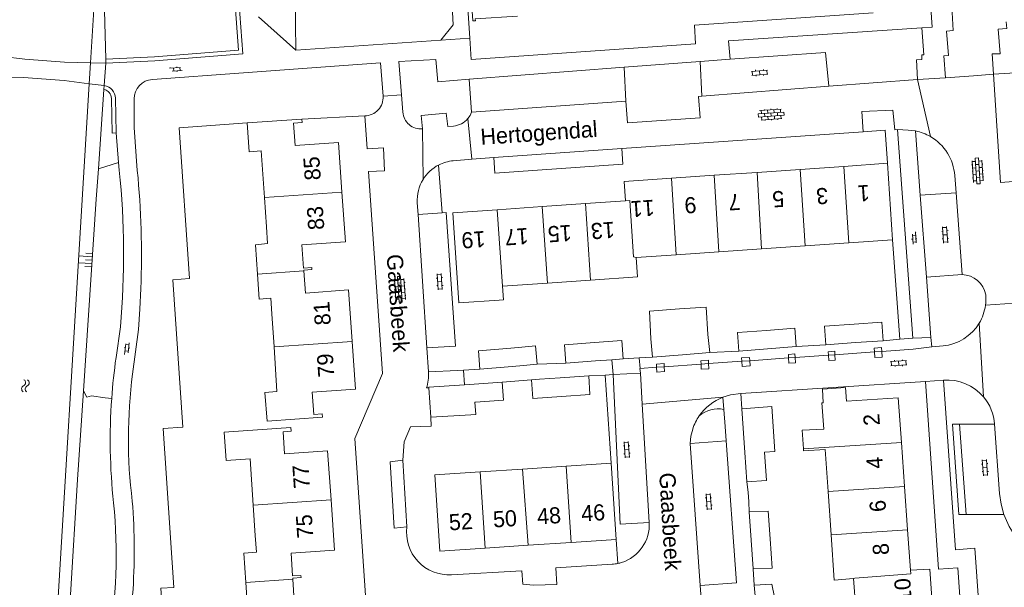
# Model space of a CAD drawing. Extents: x 99476 to 102828, y 406437 to 407931.
# Tile 21 of 162: x 99615 to 99737, y 406902 to 406972. Entities that reach past the tile are written whole.
import ezdxf

# ---------------------------------------------------------------- set-up
doc = ezdxf.new("R2010")
doc.units = 0
doc.header["$MEASUREMENT"] = 0
for name, color, linetype, lineweight in [('BG_bijgebouw', 253, 'Continuous', 0), ('BG_dakoverstek', 253, 'Continuous', 13), ('BG_dakoverstek bijgebouw', 253, 'Continuous', 0), ('BG_heg haag', 253, 'Continuous', 0), ('BG_hek', 253, 'Continuous', 0), ('BG_hoofdgebouw', 253, 'Continuous', 13), ('BG_huisnummer', 253, 'Continuous', 0), ('BG_insteek sloot', 253, 'Continuous', 0), ('BG_kant sloot', 253, 'Continuous', 0), ('BG_kant verharding', 253, 'Continuous', 0), ('BG_kunstwerk', 253, 'Continuous', 0), ('BG_open verharding', 253, 'Continuous', 0), ('BG_schutting', 253, 'Continuous', 0), ('BG_straatnaam', 253, 'Continuous', 0), ('BG_taludsymbool', 253, 'Continuous', 0), ('BG_tussenmuur', 253, 'Continuous', 0), ('BG_vlakafsluiter', 253, 'Continuous', 0), ('BG_watersymbool', 253, 'Continuous', 0)]:
    doc.layers.add(name, color=color, linetype=linetype, lineweight=lineweight)
doc.styles.add('Style-WORKING', font='WORKING.shx')

# ---------------------------------------------------------------- blocks, each defined once
blk = doc.blocks.new('S02OV6')
at = {"layer": 'BG_open verharding', "linetype": 'Continuous', "lineweight": 0}
for p, q in [((0, 0.20784), (1.371449, 0.20784)), ((0.085505, 0.20784), (0.085505, 0.268177)), ((0.485, -0.192), (0.486, 0.207)), ((0.885505, 0.20784), (0.885505, 0.31106)), ((1.285, -0.193), (1.285, 0.207)), ((0.268333, -0.19216), (1.549656, -0.19216)), ((0.885505, -0.32925), (0.885505, -0.19216))]:
    blk.add_line(p, q, dxfattribs=at)
blk = doc.blocks.new('S02OV4')
at = {"layer": 'BG_open verharding', "linetype": 'Continuous', "lineweight": 0}
for p, q in [((0, -0.200092), (0, 0.200092)), ((0, 0.2), (3.201, 0.2)), ((0.214, 0.6), (2.9, 0.6)), ((0.4, 0.199), (0.4, 0.6)), ((0.8, 0.6), (0.8, 0.7)), ((0.8, -0.2), (0.8, 0.2)), ((1.2, 0.2), (1.2, 0.6)), ((1.6, 0.6), (1.6, 0.7)), ((1.6, -0.2), (1.6, 0.2)), ((2, 0.199), (2, 0.6)), ((2.4, 0.6), (2.4, 0.7)), ((2.4, -0.2), (2.4, 0.2)), ((2.8, 0.2), (2.8, 0.6)), ((3.2, -0.199908), (3.2, 0.200092)), ((0, -0.2), (3.2, -0.199)), ((0.31, -0.6), (2.9, -0.6)), ((0.4, -0.6), (0.399, -0.2)), ((0.8, -0.7), (0.8, -0.6)), ((1.2, -0.6), (1.2, -0.2)), ((1.6, -0.7), (1.6, -0.6)), ((2, -0.6), (1.999, -0.2)), ((2.4, -0.7), (2.4, -0.6)), ((2.8, -0.6), (2.8, -0.2))]:
    blk.add_line(p, q, dxfattribs=at)
blk = doc.blocks.new('S02OV2')
at = {"layer": 'BG_open verharding', "linetype": 'Continuous', "lineweight": 0}
for p, q in [((0.052866, 0.482148), (0.183301, 0.482148)), ((0.183301, -1.01785), (0.183301, 0.982147)), ((0.183301, 0.895191), (0.705039, 0.895191)), ((0.705039, -1.01785), (0.705039, 0.982147)), ((0.705039, 0.43867), (0.835473, 0.43867)), ((0.052866, -0.517416), (0.183301, -0.517416)), ((0.183301, -0.017851), (0.705039, -0.017851)), ((0.183301, -0.930894), (0.705039, -0.930894)), ((0.705039, -0.473938), (0.835473, -0.473938))]:
    blk.add_line(p, q, dxfattribs=at)
blk = doc.blocks.new('S04')
at = {"layer": 'BG_taludsymbool', "linetype": 'Continuous', "lineweight": 0}
for p, q in [((-0.5, 0), (-0.5, -0.5)), ((-0.25, 0), (-0.25, -1)), ((0, 0), (0, -0.5)), ((0.25, 0), (0.25, -1)), ((0.5, 0), (0.5, -0.5))]:
    blk.add_line(p, q, dxfattribs=at)
blk = doc.blocks.new('WATERS')
at = {"layer": 'BG_watersymbool', "linetype": 'Continuous', "lineweight": 0}
for centre, start, end in [((-0.375, 0.25), 28.07249, 151.92751), ((-0.375, -0.2), 28.07249, 151.92751), ((0.375, 0.65), 208.07249, 331.92751), ((0.375, 0.2), 208.07249, 331.92751)]:
    blk.add_arc(centre, 0.425, start, end, dxfattribs=at)

msp = doc.modelspace()

# ---------------------------------------------------------------- linework, layer by layer
at = {"layer": 'BG_bijgebouw', "linetype": 'Continuous', "lineweight": 0}
for p, q in [((99693.635, 406930.136), (99693.454, 406932.415)), ((99700.537, 406932.975), (99700.764, 406930.701)), ((99718.881, 406931.948), (99715.2, 406931.69)), ((99722.33, 406932.19), (99718.881, 406931.948)), ((99675.524, 406931.227), (99676.98, 406931.35)), ((99700.764, 406930.701), (99697.359, 406930.431)), ((99707.967, 406931.174), (99704.405, 406930.9)), ((99711.527, 406931.448), (99707.967, 406931.174)), ((99686.566, 406929.669), (99682.867, 406929.382)), ((99688.579, 406929.825), (99686.566, 406929.669)), ((99690.008, 406929.936), (99688.579, 406929.825)), ((99697.359, 406930.431), (99693.635, 406930.136)), ((99675.68, 406928.944), (99672.19, 406928.65)), ((99677.17, 406929.07), (99675.68, 406928.944)), ((99679.285, 406929.248), (99677.17, 406929.07)), ((99671.468, 406926.77), (99674.948, 406927.04)), ((99674.948, 406927.04), (99675.123, 406924.777)), ((99678.606, 406927.324), (99679.59, 406927.4)), ((99678.755, 406925.018), (99678.606, 406927.324)), ((99679.59, 406927.4), (99682.157, 406927.568)), ((99682.157, 406927.568), (99685.72, 406927.8)), ((99666.07, 406922.66), (99665.845, 406926.333)), ((99670.266, 406926.686), (99670.83, 406926.72)), ((99670.83, 406926.72), (99671.468, 406926.77)), ((99671.619, 406924.545), (99671.566, 406924.541)), ((99675.123, 406924.777), (99671.619, 406924.545)), ((99682.312, 406925.254), (99678.755, 406925.018)), ((99705.141, 406918.273), (99704.77, 406923.73)), ((99671.06, 406922.96), (99666.07, 406922.66)), ((99705.39, 406914.62), (99705.141, 406918.273)), ((99707.805, 406914.801), (99705.39, 406914.62)), ((99705.913, 406907.384), (99705.67, 406910.9)), ((99706.16, 406903.8), (99705.913, 406907.384))]:
    msp.add_line(p, q, dxfattribs=at)
at = {"layer": 'BG_bijgebouw', "linetype": 'Continuous', "lineweight": 0, "flags": 128}
for points in [[(99697.004, 406936.132), (99693.292, 406935.87), (99693.454, 406932.415)], [(99700.537, 406932.975), (99700.308, 406936.365), (99697.004, 406936.132)], [(99718.729, 406934.263), (99722.18, 406934.5), (99722.33, 406932.19)], [(99704.405, 406930.9), (99704.229, 406933.19), (99707.829, 406933.468)], [(99707.829, 406933.468), (99711.351, 406933.739), (99711.527, 406931.448)], [(99715.2, 406931.69), (99715.04, 406934.01), (99718.729, 406934.263)], [(99682.867, 406929.382), (99682.689, 406931.675), (99686.42, 406931.964)], [(99686.42, 406931.964), (99689.83, 406932.229), (99690.008, 406929.936)], [(99672.19, 406928.65), (99672, 406930.93), (99675.524, 406931.227)], [(99676.98, 406931.35), (99679.095, 406931.528), (99679.285, 406929.248)], [(99685.72, 406927.8), (99685.87, 406925.49), (99682.312, 406925.254)], [(99665.845, 406926.333), (99665.84, 406926.42), (99670.266, 406926.686)], [(99671.566, 406924.541), (99671.66, 406922.996), (99671.06, 406922.96)], [(99704.77, 406923.73), (99708.5, 406924.01), (99708.882, 406918.402)], [(99705.67, 406910.9), (99708.04, 406910.98), (99708.278, 406907.541)], [(99708.278, 406907.541), (99708.53, 406903.89), (99706.16, 406903.8)]]:
    msp.add_lwpolyline(points, dxfattribs=at)
at = {"layer": 'BG_dakoverstek', "linetype": 'Continuous', "lineweight": 13, "flags": 128}
msp.add_lwpolyline([(99714.893, 406924.453), (99714.773, 406926.175), (99717.637, 406926.355), (99717.767, 406924.653)], dxfattribs=at)
at = {"layer": 'BG_dakoverstek bijgebouw', "linetype": 'Continuous', "lineweight": 0}
for p, q in [((99707.566, 406918.313), (99708.882, 406918.402)), ((99707.805, 406914.801), (99707.566, 406918.313))]:
    msp.add_line(p, q, dxfattribs=at)
at = {"layer": 'BG_heg haag', "linetype": 'Continuous', "lineweight": 0}
for p, q in [((99649.3, 406968.31), (99644.65, 406972.48)), ((99667.32, 406969.58), (99649.3, 406968.31)), ((99642.784, 406965.512), (99631.449, 406964.689)), ((99629.71, 406933.573), (99628.99, 406928.04))]:
    msp.add_line(p, q, dxfattribs=at)
at = {"layer": 'BG_heg haag', "linetype": 'Continuous', "lineweight": 0, "flags": 128}
for points in [[(99668.61, 406976.3), (99668.87, 406971.46), (99667.32, 406969.58)], [(99660.14, 406962.609), (99659.84, 406966.75), (99654.663, 406966.374)], [(99629.18, 406962.25), (99629.18, 406958.71), (99629.58, 406953.36)], [(99662.58, 406917.32), (99662.78, 406919.6), (99663.539, 406921.464)], [(99663.1, 406909.038), (99661.54, 406908.89), (99661.02, 406917.1), (99662.58, 406917.32)]]:
    msp.add_lwpolyline(points, dxfattribs=at)
at = {"layer": 'BG_heg haag', "linetype": 'Continuous', "lineweight": 0}
for centre, radius, start, end in [((99631.624727, 406962.250597), 2.444727, 94.121972, 180.013989), ((99691.185238, 406919.979063), 62.715439, 172.615233, 187.094791)]:
    msp.add_arc(centre, radius, start, end, dxfattribs=at)
at = {"layer": 'BG_heg haag', "linetype": 'Continuous', "lineweight": 0, "extrusion": (0, 0, -1)}
for centre, radius, start, end in [((-99519.492898, 406942.746718), 110.597521, 174.493245, 182.116078), ((-99554.076736, 406906.115369), 75.122774, 175.328939, 184.249337)]:
    msp.add_arc(centre, radius, start, end, dxfattribs=at)
at = {"layer": 'BG_hek', "linetype": 'Continuous', "lineweight": 0}
for p, q in [((99654.663, 406966.374), (99642.784, 406965.512)), ((99687.761, 406927.911), (99688.5, 406916.96))]:
    msp.add_line(p, q, dxfattribs=at)
at = {"layer": 'BG_hoofdgebouw', "linetype": 'Continuous', "lineweight": 13}
for p, q in [((99650.05, 406959.74), (99643.23, 406959.28)), ((99722.888, 406954.25), (99717.437, 406953.872)), ((99701.307, 406952.755), (99695.992, 406952.387)), ((99706.647, 406953.125), (99701.307, 406952.755)), ((99712.008, 406953.496), (99706.647, 406953.125)), ((99717.437, 406953.872), (99712.008, 406953.496)), ((99645.635, 406946.353), (99645.383, 406949.985)), ((99685.318, 406949.245), (99679.931, 406948.861)), ((99690.3, 406949.6), (99685.318, 406949.245)), ((99679.931, 406948.861), (99674.347, 406948.463)), ((99644.513, 406940.48), (99644.26, 406944.12)), ((99718.063, 406944.368), (99712.631, 406943.992)), ((99718.063, 406944.368), (99723.51, 406944.72)), ((99696.584, 406942.88), (99691.603, 406942.535)), ((99701.914, 406943.249), (99696.584, 406942.88)), ((99707.219, 406943.617), (99701.914, 406943.249)), ((99712.631, 406943.992), (99707.219, 406943.617)), ((99644.513, 406940.48), (99644.73, 406937.35)), ((99680.572, 406939.344), (99674.996, 406938.958)), ((99685.926, 406939.714), (99680.572, 406939.344)), ((99646.326, 406935.511), (99646.59, 406931.423)), ((99715.487, 406913.411), (99715.118, 406918.649)), ((99724.599, 406919.537), (99724.994, 406914.033)), ((99672.207, 406915.868), (99677.489, 406916.222)), ((99677.489, 406916.222), (99682.892, 406916.584)), ((99682.892, 406916.584), (99688.5, 406916.96)), ((99688.5, 406916.96), (99689.14, 406907.47)), ((99724.994, 406914.033), (99725.379, 406908.674)), ((99715.864, 406908.044), (99715.487, 406913.411)), ((99644.252, 406907.938), (99643.993, 406911.719)), ((99725.379, 406908.674), (99725.74, 406903.64)), ((99689.14, 406907.47), (99683.527, 406907.094)), ((99678.203, 406906.737), (99672.851, 406906.378)), ((99683.527, 406907.094), (99678.203, 406906.737)), ((99643.089, 406902.117), (99642.839, 406905.769)), ((99719.008, 406897.677), (99718.66, 406902.59)), ((99643.089, 406902.117), (99643.302, 406899.014))]:
    msp.add_line(p, q, dxfattribs=at)
at = {"layer": 'BG_hoofdgebouw', "linetype": 'Continuous', "lineweight": 13, "flags": 128}
for points in [[(99676.845, 406972.554), (99671.61, 406972.2), (99671.62, 406971.97), (99671.31, 406971.96), (99670.65, 406981.67)], [(99643.23, 406959.28), (99643.49, 406955.69), (99644.98, 406955.8), (99645.383, 406949.985)], [(99655.027, 406950.643), (99654.59, 406956.85), (99649.21, 406956.47), (99649.01, 406959.23), (99650.08, 406959.31), (99650.05, 406959.74)], [(99723.51, 406944.72), (99722.89, 406954.25), (99722.888, 406954.25)], [(99695.992, 406952.387), (99690.12, 406951.98), (99690.3, 406949.6)], [(99650.275, 406940.873), (99650.27, 406940.94), (99651.3, 406941.03), (99651.28, 406941.28), (99650.24, 406941.21), (99650.02, 406944.1), (99655.46, 406944.5), (99655.027, 406950.643)], [(99674.347, 406948.463), (99668.83, 406948.07), (99669.584, 406936.895), (99674.572, 406937.232)], [(99644.26, 406944.12), (99645.78, 406944.26), (99645.635, 406946.353)], [(99691.603, 406942.535), (99691.771, 406940.119), (99685.926, 406939.714)], [(99656.3, 406932.085), (99655.86, 406938.53), (99650.5, 406938.1), (99650.275, 406940.873)], [(99674.996, 406938.958), (99675.111, 406937.268), (99674.572, 406937.232)], [(99644.73, 406937.35), (99646.2, 406937.47), (99646.326, 406935.511)], [(99646.59, 406931.423), (99646.95, 406925.85), (99645.45, 406925.73), (99645.74, 406922.18), (99652.59, 406922.66), (99652.55, 406923.08), (99651.52, 406923.02), (99651.33, 406925.78), (99656.705, 406926.16), (99656.3, 406932.085)], [(99717.767, 406924.653), (99724.2, 406925.1), (99724.599, 406919.537)], [(99714.939, 406921.19), (99714.71, 406924.44), (99714.893, 406924.453)], [(99653.666, 406912.379), (99653.246, 406918.492), (99647.898, 406918.125), (99647.712, 406920.847), (99648.701, 406920.915), (99648.669, 406921.394), (99640.383, 406920.826), (99640.627, 406917.274), (99643.598, 406917.477), (99643.993, 406911.719)], [(99714.939, 406921.19), (99712.268, 406921.069), (99712.411, 406918.745)], [(99712.411, 406918.745), (99712.426, 406918.493), (99715.118, 406918.649)], [(99672.851, 406906.378), (99667.21, 406906), (99666.57, 406915.49), (99672.207, 406915.868)], [(99648.917, 406902.515), (99648.907, 406902.659), (99649.949, 406902.731), (99649.931, 406903.001), (99648.888, 406902.929), (99648.692, 406905.78), (99654.093, 406906.151), (99653.666, 406912.379)], [(99642.839, 406905.769), (99644.393, 406905.876), (99644.252, 406907.938)], [(99718.66, 406902.59), (99716.26, 406902.42), (99715.864, 406908.044)], [(99725.74, 406903.64), (99728.12, 406903.77), (99728.502, 406898.35)], [(99654.919, 406893.924), (99654.491, 406900.17), (99649.103, 406899.8), (99648.917, 406902.515)]]:
    msp.add_lwpolyline(points, dxfattribs=at)
at = {"layer": 'BG_insteek sloot', "linetype": 'Continuous', "lineweight": 0}
for p, q in [((99625.646, 406967.21), (99625.66, 406966.71)), ((99625.431, 406963.417), (99625.467, 406963.918)), ((99624.732, 406953.574), (99625.431, 406963.417))]:
    msp.add_line(p, q, dxfattribs=at)
at = {"layer": 'BG_insteek sloot', "linetype": 'Continuous', "lineweight": 0, "flags": 128}
for points in [[(99632.193977, 407000), (99633.202, 406985.038), (99625.277, 406980.78), (99625.646, 406967.21)], [(99622.872, 406925.932), (99624.462, 406949.781), (99624.732, 406953.574)], [(99612.191, 406792.144), (99613.092, 406792.201), (99615.6, 406793.219), (99616.855, 406795.453), (99617.79, 406817.086), (99618.522, 406852.087), (99620.393, 406886.239), (99622.138, 406914.93), (99622.872, 406925.932)]]:
    msp.add_lwpolyline(points, dxfattribs=at)
at = {"layer": 'BG_kant sloot', "linetype": 'Continuous', "lineweight": 0}
msp.add_line((99623.77, 406966.75), (99623.601, 406964.154), dxfattribs=at)
at = {"layer": 'BG_kant sloot', "linetype": 'Continuous', "lineweight": 0, "flags": 128}
for points in [[(99623.77, 406966.75), (99624.67, 406981.38), (99632.47, 406985.52), (99631.541267, 407000)], [(99623.601, 406964.154), (99613.56, 406797.95), (99612.94, 406796.011)]]:
    msp.add_lwpolyline(points, dxfattribs=at)
at = {"layer": 'BG_kant verharding', "linetype": 'Continuous', "lineweight": 0}
for p, q in [((99670.916, 406969.805), (99669.5, 406991.36)), ((99699.582, 406966.922), (99690.105, 406966.189)), ((99690.35, 406961.96), (99690.105, 406966.189)), ((99699.582, 406966.922), (99699.803, 406962.604)), ((99740.829, 406965.624), (99736.046, 406965.328)), ((99670.861, 406964.702), (99671.159, 406960.619)), ((99699.803, 406962.604), (99715.579, 406963.832)), ((99715.579, 406963.832), (99726.61, 406964.69)), ((99662.431, 406962.768), (99660.14, 406962.609)), ((99662.431, 406962.768), (99662.598, 406960.612)), ((99626.94, 406958.02), (99626.864, 406962.331)), ((99671.159, 406960.619), (99690.35, 406961.96)), ((99668.187, 406958.816), (99668.89, 406958.88)), ((99627.248, 406954.359), (99626.94, 406958.02)), ((99689.836, 406956.073), (99719.86, 406958.17)), ((99724.11, 406958.45), (99726.01, 406932.51)), ((99726.955, 406950.282), (99726.356, 406958.271)), ((99673.898, 406954.959), (99689.836, 406956.073)), ((99627.33, 406953.38), (99627.248, 406954.359)), ((99668.87, 406954.565), (99671.19, 406954.77)), ((99671.19, 406954.77), (99673.898, 406954.959)), ((99731.243, 406952.721), (99731.399, 406950.581)), ((99731.399, 406950.581), (99726.955, 406950.282)), ((99727.719, 406940.09), (99726.955, 406950.282)), ((99731.399, 406950.581), (99732.142, 406940.4)), ((99664.491, 406947.898), (99664.395, 406949.338)), ((99667.485, 406948.099), (99664.491, 406947.898)), ((99665.6, 406931.291), (99664.491, 406947.898)), ((99727.719, 406940.09), (99732.142, 406940.4)), ((99728.282, 406932.587), (99727.719, 406940.09)), ((99626.93, 406930.08), (99627.471, 406933.902)), ((99728.37, 406931.41), (99728.282, 406932.587)), ((99665.8, 406928.298), (99665.6, 406931.291)), ((99716.323, 406930.438), (99721.258, 406930.783)), ((99721.258, 406930.783), (99722.175, 406930.847)), ((99729.78, 406931.54), (99728.37, 406931.41)), ((99700.613, 406929.337), (99704.755, 406929.628)), ((99704.755, 406929.628), (99705.733, 406929.696)), ((99705.733, 406929.696), (99710.577, 406930.035)), ((99710.577, 406930.035), (99711.388, 406930.092)), ((99711.388, 406930.092), (99715.529, 406930.382)), ((99715.529, 406930.382), (99716.323, 406930.438)), ((99665.8, 406928.298), (99669.395, 406928.496)), ((99692.106, 406928.742), (99694.159, 406928.886)), ((99694.159, 406928.886), (99695.112, 406928.952)), ((99695.112, 406928.952), (99699.687, 406929.273)), ((99699.687, 406929.273), (99700.613, 406929.337)), ((99678.606, 406927.324), (99674.948, 406927.04)), ((99685.72, 406927.8), (99687.761, 406927.911)), ((99687.761, 406927.911), (99688.759, 406927.966)), ((99692.14, 406928.15), (99688.759, 406927.966)), ((99689.627, 406909.361), (99688.759, 406927.966)), ((99692.14, 406928.15), (99692.369, 406924.275)), ((99727.6, 406927.12), (99704.65, 406925.603)), ((99729.83, 406927.28), (99727.6, 406927.12)), ((99665.845, 406926.333), (99665.528, 406926.308)), ((99702.522, 406923.648), (99702.41, 406925.16)), ((99704.65, 406925.603), (99704.77, 406923.73)), ((99692.369, 406924.275), (99693.237, 406909.577)), ((99702.68, 406921.51), (99702.522, 406923.648)), ((99702.68, 406921.51), (99702.81, 406919.75)), ((99732.647, 406910.557), (99731.844, 406921.796)), ((99731.844, 406921.796), (99736.2, 406921.793)), ((99702.81, 406919.75), (99698.33, 406919.409)), ((99698.33, 406919.409), (99699.59, 406901.76)), ((99737.345, 406910.589), (99732.647, 406910.557)), ((99693.237, 406909.577), (99689.627, 406909.361)), ((99699.76, 406899.56), (99699.59, 406901.76))]:
    msp.add_line(p, q, dxfattribs=at)
at = {"layer": 'BG_kant verharding', "linetype": 'Continuous', "lineweight": 0, "flags": 128}
for points in [[(99625.66, 406966.71), (99631.75, 406966.99), (99642.69, 406967.87), (99642.219, 406974.516)], [(99728.26, 406973.57), (99728.429, 406971.165), (99727.16, 406971.08)], [(99721.1, 406972.97), (99698.87, 406971.42), (99699, 406969.1), (99671.09, 406967.15), (99670.916, 406969.805)], [(99727.16, 406971.08), (99703.12, 406969.47), (99703.31, 406967.21)], [(99726.61, 406964.69), (99726.49, 406967.11), (99727.14, 406967.17), (99727.15, 406967.75), (99727.4, 406967.74), (99727.16, 406971.08)], [(99736.046, 406965.328), (99735.88, 406967.85), (99736.9, 406967.88), (99736.62, 406970.93), (99737.71, 406971.03), (99737.62, 406971.83)], [(99703.31, 406967.21), (99715.157, 406968.041), (99715.579, 406963.832)], [(99670.861, 406964.702), (99666.95, 406964.4), (99666.7, 406967.16), (99662.11, 406966.92), (99662.431, 406962.768)], [(99741.688, 406952.232), (99736.93, 406951.88), (99736.046, 406965.328)], [(99690.35, 406961.96), (99690.53, 406959.27), (99699.56, 406959.91), (99699.36, 406962.57), (99699.803, 406962.604)], [(99657.86, 406960.15), (99658.16, 406956.05), (99660.18, 406956.18), (99660.3, 406953.31), (99658.34, 406953.24), (99660.06, 406928.11), (99656.65, 406920.02), (99658.22, 406896.834)], [(99665.059, 406958.532), (99664.889, 406960.185), (99668, 406960.487), (99668.187, 406958.816)], [(99670.68, 406959.81), (99670.955, 406960.193), (99671.159, 406960.619)], [(99719.86, 406958.17), (99719.67, 406960.7), (99723.53, 406960.85), (99723.8, 406958.43), (99724.11, 406958.45)], [(99724.11, 406958.45), (99725.438, 406958.385), (99726.356, 406958.271)], [(99665.6, 406931.291), (99669.13, 406931.486), (99667.984, 406948.133), (99667.485, 406948.099)], [(99722.175, 406930.847), (99726.07, 406931.12), (99728.37, 406931.41)], [(99692.14, 406928.15), (99692.08, 406928.74), (99692.106, 406928.742)], [(99727.6, 406927.12), (99729.21, 406903.77), (99731.6, 406903.95), (99733.58, 406875.97), (99732.944, 406875.193)], [(99736.58, 406873.3), (99735.96, 406874.67), (99733.74, 406906.38), (99731.31, 406906.17), (99729.83, 406927.28)], [(99702.41, 406925.16), (99703.339, 406925.442), (99704.65, 406925.603)], [(99666.07, 406922.66), (99666.12, 406921.55), (99663.539, 406921.464)], [(99698.646, 406921.189), (99698.425, 406920.31), (99698.33, 406919.409)], [(99736.2, 406921.793), (99736.808, 406913.18), (99737.001, 406911.869), (99737.345, 406910.589)], [(99699.59, 406901.76), (99704.09, 406902.06), (99702.81, 406919.75)], [(99688.633, 406904.382), (99681.61, 406903.95), (99681.76, 406901.88), (99678.84, 406901.78), (99677.51, 406901.9), (99677.4, 406903.56), (99668.64, 406903.07)]]:
    msp.add_lwpolyline(points, dxfattribs=at)
at = {"layer": 'BG_kant verharding', "linetype": 'Continuous', "lineweight": 0}
for centre, radius, start, end in [((99625.231036, 406962.301912), 1.633223, 1.020486, 81.692971), ((99657.845615, 406962.449853), 2.299898, 270.358366, 3.967893), ((99664.85299, 406960.784149), 2.261552, 184.36558, 275.226441), ((99668.62747, 406961.572935), 2.705702, 275.56809, 319.340452), ((99528.529209, 406942.925277), 99.352391, 354.789163, 6.040343), ((99704.726237, 406919.194943), 6.398974, 111.221234, 145.242773), ((99704.721562, 406919.197667), 6.393579, 145.238946, 161.852867), ((99563.222318, 406905.516121), 63.729631, 349.836924, 5.859283), ((99746.684906, 406913.876834), 9.901702, 199.393089, 273.979037)]:
    msp.add_arc(centre, radius, start, end, dxfattribs=at)
at = {"layer": 'BG_kant verharding', "linetype": 'Continuous', "lineweight": 0, "extrusion": (0, 0, -1)}
for centre, radius, start, end in [((-99725.143855, 406952.281576), 6.11085, 101.441045, 120.051116), ((-99725.14253, 406952.275574), 6.11671, 120.033698, 175.823955), ((-99669.303074, 406949.664852), 4.919455, 31.687869, 62.716144), ((-99669.30235, 406949.665424), 4.918615, 62.720583, 84.957146), ((-99669.302865, 406949.665765), 4.918797, 356.179252, 31.680102), ((-99732.064593, 406937.319649), 3.081324, 91.439504, 169.068054), ((-99729.292674, 406937.398486), 5.819324, 175.016535, 188.025773), ((-99729.229035, 406937.39911), 5.882433, 187.945256, 210.891354), ((-99729.225817, 406937.398973), 5.885124, 210.874125, 264.59664), ((-99700.198485, 406919.783223), 73.988475, 4.052479, 7.999665), ((-99730.292834, 406921.375632), 5.92248, 85.51784, 139.779006), ((-99700.122642, 406919.786431), 73.912596, 353.970021, 4.054154), ((-99730.292903, 406921.376683), 5.921749, 139.786336, 175.968606), ((-99701.85826, 406919.973444), 3.734021, 50.218442, 100.239013), ((-99668.339459, 406908.34636), 5.284912, 266.739961, 7.519909), ((-99688.327624, 406909.289863), 4.917765, 176.652731, 252.566259), ((-99688.325369, 406909.32011), 4.947683, 258.14263, 266.435238), ((-99688.271176, 406909.511738), 5.146376, 252.706753, 257.99053)]:
    msp.add_arc(centre, radius, start, end, dxfattribs=at)
at = {"layer": 'BG_kunstwerk', "linetype": 'Continuous', "lineweight": 0}
for p, q in [((99623.77, 406966.75), (99625.66, 406966.71)), ((99625.66, 406966.71), (99625.467, 406963.918)), ((99623.601, 406964.154), (99625.467, 406963.918))]:
    msp.add_line(p, q, dxfattribs=at)
at = {"layer": 'BG_kunstwerk', "linetype": 'Continuous', "lineweight": 0, "flags": 128}
for points in [[(99612.801, 406967.547), (99615.57, 406967.19), (99620.51, 406966.82), (99623.77, 406966.75)], [(99612.61, 406964.972), (99615.43, 406964.91), (99620.47, 406964.55), (99623.601, 406964.154)]]:
    msp.add_lwpolyline(points, dxfattribs=at)
at = {"layer": 'BG_schutting', "linetype": 'Continuous', "lineweight": 0}
for p, q in [((99724.404, 406932.37), (99722.33, 406932.19)), ((99726.01, 406932.51), (99724.404, 406932.37)), ((99700.764, 406930.701), (99704.405, 406930.9)), ((99711.527, 406931.448), (99715.2, 406931.69)), ((99690.008, 406929.936), (99692.006, 406930.046)), ((99692.006, 406930.046), (99693.635, 406930.136)), ((99669.395, 406928.496), (99670.147, 406928.537)), ((99670.147, 406928.537), (99672.19, 406928.65)), ((99679.285, 406929.248), (99682.867, 406929.382)), ((99705.39, 406914.62), (99705.528, 406913.358)), ((99705.612, 406912.127), (99705.528, 406913.358)), ((99705.612, 406912.127), (99705.67, 406910.9)), ((99706.16, 406903.8), (99706.309, 406901.791))]:
    msp.add_line(p, q, dxfattribs=at)
at = {"layer": 'BG_schutting', "linetype": 'Continuous', "lineweight": 0, "flags": 128}
for points in [[(99630.015, 406938.663), (99629.892, 406936.116), (99629.71, 406933.573)], [(99706.309, 406901.791), (99708.5, 406901.9), (99708.83, 406900.3)]]:
    msp.add_lwpolyline(points, dxfattribs=at)
at = {"layer": 'BG_tussenmuur', "linetype": 'Continuous', "lineweight": 0}
for p, q in [((99701.307, 406952.755), (99701.914, 406943.249)), ((99706.647, 406953.125), (99707.219, 406943.617)), ((99712.008, 406953.496), (99712.631, 406943.992)), ((99717.437, 406953.872), (99718.063, 406944.368)), ((99695.992, 406952.387), (99696.584, 406942.88)), ((99645.383, 406949.985), (99655.027, 406950.643)), ((99685.318, 406949.245), (99685.926, 406939.714)), ((99674.347, 406948.463), (99674.996, 406938.958)), ((99679.931, 406948.861), (99680.572, 406939.344)), ((99644.513, 406940.48), (99650.275, 406940.873)), ((99646.59, 406931.423), (99656.3, 406932.085)), ((99712.411, 406918.745), (99724.599, 406919.537)), ((99677.489, 406916.222), (99678.203, 406906.737)), ((99682.892, 406916.584), (99683.527, 406907.094)), ((99672.207, 406915.868), (99672.851, 406906.378)), ((99715.487, 406913.411), (99724.994, 406914.033)), ((99643.993, 406911.719), (99653.666, 406912.379)), ((99715.864, 406908.044), (99725.379, 406908.674)), ((99643.089, 406902.117), (99648.917, 406902.515))]:
    msp.add_line(p, q, dxfattribs=at)
at = {"layer": 'BG_tussenmuur', "linetype": 'Continuous', "lineweight": 0, "flags": 128}
for points in [[(99690.3, 406949.6), (99690.823, 406949.637), (99691.296, 406942.621), (99691.603, 406942.535)], [(99718.66, 406902.59), (99718.79, 406902.664), (99725.78, 406903.203), (99725.74, 406903.64)]]:
    msp.add_lwpolyline(points, dxfattribs=at)
at = {"layer": 'BG_vlakafsluiter', "linetype": 'Continuous', "lineweight": 0}
for p, q in [((99649.3, 406968.31), (99649.22, 406975)), ((99667.32, 406969.58), (99670.916, 406969.805)), ((99690.105, 406966.189), (99670.861, 406964.702)), ((99703.31, 406967.21), (99699.582, 406966.922)), ((99726.61, 406964.69), (99730.1, 406964.89)), ((99728.204, 406957.571), (99726.61, 406964.69)), ((99650.05, 406959.74), (99657.86, 406960.15)), ((99670.68, 406959.81), (99671.19, 406954.77)), ((99665.059, 406958.532), (99665.117, 406952.249)), ((99627.248, 406954.359), (99624.732, 406953.574)), ((99667.485, 406948.099), (99667.048, 406954.037)), ((99723.51, 406944.72), (99724.404, 406932.37)), ((99734.277, 406934.379), (99734.815, 406925.2)), ((99726.01, 406932.51), (99728.282, 406932.587)), ((99715.51, 406930.81), (99715.529, 406930.382)), ((99721.218, 406931.25), (99721.258, 406930.783)), ((99688.759, 406927.966), (99688.579, 406929.825)), ((99692.106, 406928.742), (99692.006, 406930.046)), ((99699.665, 406929.683), (99699.687, 406929.273)), ((99704.726, 406930.042), (99704.755, 406929.628)), ((99710.553, 406930.483), (99710.577, 406930.035)), ((99670.147, 406928.537), (99670.266, 406926.686)), ((99694.135, 406929.273), (99694.159, 406928.886)), ((99702.41, 406925.16), (99692.369, 406924.275)), ((99663.1, 406909.038), (99662.58, 406917.32)), ((99689.14, 406907.47), (99689.342, 406904.478)), ((99706.309, 406901.791), (99706.454, 406900.012))]:
    msp.add_line(p, q, dxfattribs=at)
at = {"layer": 'BG_vlakafsluiter', "linetype": 'Continuous', "lineweight": 0, "flags": 128}
for points in [[(99642.219, 406974.516), (99641.72, 406974.48), (99642.156, 406968.329), (99631.719, 406967.489), (99625.646, 406967.21)], [(99730.1, 406964.89), (99729.87, 406967.6), (99730.44, 406967.65), (99730.2, 406970.68), (99731.06, 406970.75), (99730.86, 406973.74)], [(99730.1, 406964.89), (99733.56, 406965.15), (99736.046, 406965.328)], [(99625.431, 406963.417), (99625.61, 406963.37), (99625.698, 406963.335), (99625.85, 406963.251), (99625.948, 406963.179), (99626.094, 406963.037), (99626.2, 406962.889), (99626.287, 406962.714), (99626.341, 406962.532), (99626.364, 406962.322), (99626.44, 406958.011), (99626.94, 406958.02)], [(99633.77, 406883.125), (99632.523, 406901.396), (99634.137, 406901.506), (99632.788, 406921.264), (99635.238, 406921.431), (99633.986, 406939.762), (99636.062, 406939.903), (99634.782, 406958.654), (99643.23, 406959.28)], [(99722.888, 406954.25), (99722.602, 406958.383), (99719.86, 406958.17)], [(99673.898, 406954.959), (99674.039, 406953.024), (99689.971, 406954.127), (99689.836, 406956.073)], [(99735.055, 406936.586), (99738.65, 406936.86), (99740.38, 406936.86)], [(99716.323, 406930.438), (99716.306, 406930.876), (99715.51, 406930.81)], [(99722.175, 406930.847), (99722.147, 406931.329), (99721.218, 406931.25)], [(99721.258, 406930.783), (99721.318, 406930.097), (99722.216, 406930.158), (99722.175, 406930.847)], [(99700.613, 406929.337), (99700.593, 406929.754), (99699.665, 406929.683)], [(99705.733, 406929.696), (99705.706, 406930.096), (99704.726, 406930.042)], [(99704.755, 406929.628), (99704.801, 406928.98), (99705.776, 406929.046), (99705.733, 406929.696)], [(99711.388, 406930.092), (99711.369, 406930.545), (99710.553, 406930.483)], [(99710.577, 406930.035), (99710.612, 406929.373), (99711.415, 406929.427), (99711.388, 406930.092)], [(99715.529, 406930.382), (99715.56, 406929.708), (99716.349, 406929.761), (99716.323, 406930.438)], [(99695.112, 406928.952), (99695.086, 406929.342), (99694.135, 406929.273)], [(99694.159, 406928.886), (99694.197, 406928.282), (99695.153, 406928.344), (99695.112, 406928.952)], [(99699.687, 406929.273), (99699.721, 406928.639), (99700.643, 406928.698), (99700.613, 406929.337)], [(99622.872, 406925.932), (99623.321, 406925.146), (99623.884, 406925.334), (99625.596, 406925.091), (99626.395, 406925.012)], [(99732.647, 406910.557), (99731.745, 406910.551), (99730.942, 406921.797), (99731.844, 406921.796)]]:
    msp.add_lwpolyline(points, dxfattribs=at)
at = {"layer": 'BG_vlakafsluiter', "linetype": 'Continuous', "lineweight": 0}
msp.add_arc((99660.909057, 406927.952922), 4.903101, 340.397905, 4.035789, dxfattribs=at)

# ---------------------------------------------------------------- block references
at = {"layer": 'BG_open verharding', "linetype": 'Continuous', "lineweight": 0}
for name, p, rotation in [('S02OV6', (99633.616, 406965.878), 4.130539), ('S02OV2', (99706.963, 406965.951), 274.473406), ('S02OV4', (99706.8, 406960.202), 4.012170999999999), ('S02OV4', (99734.196, 406951.704), 93.78359), ('S02OV6', (99726.136, 406945.732), 274.130539), ('S02OV2', (99730.488, 406945.369), 184.187705), ('S02OV2', (99667.621, 406939.535), 183.840747), ('S02OV4', (99662.336, 406936.977), 93.840747), ('S02OV6', (99628.208, 406930.425), 83.109452), ('S02OV2', (99724.245, 406929.846), 273.440495), ('S02OV2', (99690.009, 406918.619), 4.130539), ('S02OV2', (99735.438, 406916.404), 184.073364), ('S02OV2', (99700.2, 406912.16), 4.130539)]:
    msp.add_blockref(name, p, dxfattribs=dict(at, rotation=rotation))
at = {"layer": 'BG_taludsymbool', "linetype": 'Continuous', "lineweight": 0, "xscale": 1.676612, "yscale": 1.676612, "zscale": 1.676612, "rotation": 266.238209}
msp.add_blockref('S04', (99623.956, 406942.194), dxfattribs=at)
at = {"layer": 'BG_watersymbool', "linetype": 'Continuous', "lineweight": 0, "rotation": 86.559505}
msp.add_blockref('WATERS', (99615.886, 406926.557), dxfattribs=at)

# ---------------------------------------------------------------- texts
at = {"layer": 'BG_huisnummer', "linetype": 'Continuous', "lineweight": 0, "style": 'Style-WORKING'}
for s, rotation, p in [('85', 94.012171, (99652.411, 406952.197)), ('1', 183.955038, (99720.598, 406951.585)), ('7', 183.955038, (99704.501, 406950.469)), ('5', 183.955038, (99709.963, 406950.848)), ('3', 183.955038, (99715.424, 406951.226)), ('11', 183.955038, (99693.837, 406949.731)), ('9', 183.955038, (99699.04, 406950.091)), ('83', 94.012171, (99652.846, 406946.022)), ('15', 184.073364, (99683.527, 406946.61)), ('13', 184.073364, (99688.894, 406946.993)), ('19', 184.073364, (99672.792, 406945.845)), ('17', 184.073364, (99678.159, 406946.228)), ('81', 93.897896, (99653.652, 406934.166)), ('79', 93.897896, (99654.094, 406927.693)), ('2', 94.130539, (99721.938, 406921.683)), ('4', 94.130539, (99722.323, 406916.318)), ('77', 93.897896, (99651.058, 406913.846)), ('6', 94.130539, (99722.708, 406910.953)), ('50', 3.840747, (99673.877, 406908.952)), ('48', 3.840747, (99679.36, 406909.32)), ('46', 3.840747, (99684.842, 406909.687)), ('75', 93.897896, (99651.482, 406907.676)), ('52', 3.840747, (99668.395, 406908.585)), ('8', 94.130539, (99723.093, 406905.588)), ('10', 94.012171, (99725.897, 406899.746))]:
    msp.add_text(s, height=2, rotation=rotation, dxfattribs=at).set_placement(p)
at = {"layer": 'BG_straatnaam', "linetype": 'Continuous', "lineweight": 0, "style": 'Style-WORKING'}
for s, rotation, p in [('Hertogendal', 4.012171, (99672.325, 406956.532)), ('Gaasbeek', 273.897896, (99660.583, 406942.882)), ('Gaasbeek', 273.383288, (99694.48, 406915.719))]:
    msp.add_text(s, height=2, rotation=rotation, dxfattribs=at).set_placement(p)

doc.saveas('drawing.dxf')
